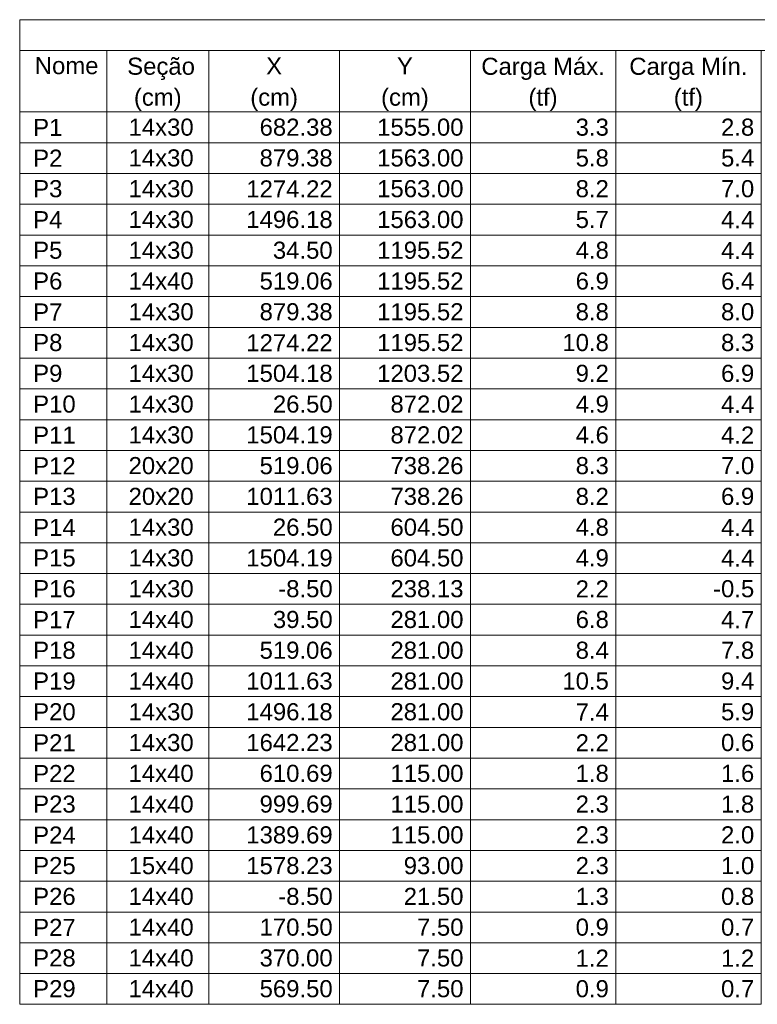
# Model space of a CAD drawing. Header units: millimetres. Extents: x 1434 to 2277, y -793 to -278.
# Tile 36 of 111: x 1565 to 1574, y -490 to -477. Entities that reach past the tile are written whole.
import ezdxf

# ---------------------------------------------------------------- set-up
doc = ezdxf.new("R2010")
doc.units = ezdxf.units.MM
doc.layers.add('LC-Tabelas', color=1, linetype='Continuous', lineweight=20)
doc.layers.add('LC-Textos das tabelas', color=250, linetype='Continuous', lineweight=5)
doc.styles.add('ARIAL', font='arial.ttf')

msp = doc.modelspace()

# ---------------------------------------------------------------- linework, layer by layer
at = {"layer": 'LC-Tabelas'}
for points in [[(1564.7479, -477.8017), (1564.7479, -477.4204), (1586.0513, -477.4204), (1586.0513, -477.8017), (1564.7479, -477.8017)], [(1564.7479, -478.5641), (1564.7479, -477.8017), (1565.8281, -477.8017), (1565.8281, -478.5641), (1564.7479, -478.5641)], [(1565.8281, -478.5641), (1565.8281, -477.8017), (1567.0883, -477.8017), (1567.0883, -478.5641), (1565.8281, -478.5641)], [(1567.0883, -478.5641), (1567.0883, -477.8017), (1568.7085, -477.8017), (1568.7085, -478.5641), (1567.0883, -478.5641)], [(1568.7085, -478.5641), (1568.7085, -477.8017), (1570.3288, -477.8017), (1570.3288, -478.5641), (1568.7085, -478.5641)], [(1570.3288, -478.5641), (1570.3288, -477.8017), (1572.1291, -477.8017), (1572.1291, -478.5641), (1570.3288, -478.5641)], [(1572.1291, -478.5641), (1572.1291, -477.8017), (1573.9294, -477.8017), (1573.9294, -478.5641), (1572.1291, -478.5641)], [(1564.7479, -478.9454), (1564.7479, -478.5641), (1565.8281, -478.5641), (1565.8281, -478.9454), (1564.7479, -478.9454)], [(1565.8281, -478.9454), (1565.8281, -478.5641), (1567.0883, -478.5641), (1567.0883, -478.9454), (1565.8281, -478.9454)], [(1567.0883, -478.9454), (1567.0883, -478.5641), (1568.7085, -478.5641), (1568.7085, -478.9454), (1567.0883, -478.9454)], [(1568.7085, -478.9454), (1568.7085, -478.5641), (1570.3288, -478.5641), (1570.3288, -478.9454), (1568.7085, -478.9454)], [(1570.3288, -478.9454), (1570.3288, -478.5641), (1572.1291, -478.5641), (1572.1291, -478.9454), (1570.3288, -478.9454)], [(1572.1291, -478.9454), (1572.1291, -478.5641), (1573.9294, -478.5641), (1573.9294, -478.9454), (1572.1291, -478.9454)], [(1564.7479, -479.3266), (1564.7479, -478.9454), (1565.8281, -478.9454), (1565.8281, -479.3266), (1564.7479, -479.3266)], [(1565.8281, -479.3266), (1565.8281, -478.9454), (1567.0883, -478.9454), (1567.0883, -479.3266), (1565.8281, -479.3266)], [(1567.0883, -479.3266), (1567.0883, -478.9454), (1568.7085, -478.9454), (1568.7085, -479.3266), (1567.0883, -479.3266)], [(1568.7085, -479.3266), (1568.7085, -478.9454), (1570.3288, -478.9454), (1570.3288, -479.3266), (1568.7085, -479.3266)], [(1570.3288, -479.3266), (1570.3288, -478.9454), (1572.1291, -478.9454), (1572.1291, -479.3266), (1570.3288, -479.3266)], [(1572.1291, -479.3266), (1572.1291, -478.9454), (1573.9294, -478.9454), (1573.9294, -479.3266), (1572.1291, -479.3266)], [(1564.7479, -479.7079), (1564.7479, -479.3266), (1565.8281, -479.3266), (1565.8281, -479.7079), (1564.7479, -479.7079)], [(1565.8281, -479.7079), (1565.8281, -479.3266), (1567.0883, -479.3266), (1567.0883, -479.7079), (1565.8281, -479.7079)], [(1567.0883, -479.7079), (1567.0883, -479.3266), (1568.7085, -479.3266), (1568.7085, -479.7079), (1567.0883, -479.7079)], [(1568.7085, -479.7079), (1568.7085, -479.3266), (1570.3288, -479.3266), (1570.3288, -479.7079), (1568.7085, -479.7079)], [(1570.3288, -479.7079), (1570.3288, -479.3266), (1572.1291, -479.3266), (1572.1291, -479.7079), (1570.3288, -479.7079)], [(1572.1291, -479.7079), (1572.1291, -479.3266), (1573.9294, -479.3266), (1573.9294, -479.7079), (1572.1291, -479.7079)], [(1564.7479, -480.0891), (1564.7479, -479.7079), (1565.8281, -479.7079), (1565.8281, -480.0891), (1564.7479, -480.0891)], [(1565.8281, -480.0891), (1565.8281, -479.7079), (1567.0883, -479.7079), (1567.0883, -480.0891), (1565.8281, -480.0891)], [(1567.0883, -480.0891), (1567.0883, -479.7079), (1568.7085, -479.7079), (1568.7085, -480.0891), (1567.0883, -480.0891)], [(1568.7085, -480.0891), (1568.7085, -479.7079), (1570.3288, -479.7079), (1570.3288, -480.0891), (1568.7085, -480.0891)], [(1570.3288, -480.0891), (1570.3288, -479.7079), (1572.1291, -479.7079), (1572.1291, -480.0891), (1570.3288, -480.0891)], [(1572.1291, -480.0891), (1572.1291, -479.7079), (1573.9294, -479.7079), (1573.9294, -480.0891), (1572.1291, -480.0891)], [(1564.7479, -480.4703), (1564.7479, -480.0891), (1565.8281, -480.0891), (1565.8281, -480.4703), (1564.7479, -480.4703)], [(1565.8281, -480.4703), (1565.8281, -480.0891), (1567.0883, -480.0891), (1567.0883, -480.4703), (1565.8281, -480.4703)], [(1567.0883, -480.4703), (1567.0883, -480.0891), (1568.7085, -480.0891), (1568.7085, -480.4703), (1567.0883, -480.4703)], [(1568.7085, -480.4703), (1568.7085, -480.0891), (1570.3288, -480.0891), (1570.3288, -480.4703), (1568.7085, -480.4703)], [(1570.3288, -480.4703), (1570.3288, -480.0891), (1572.1291, -480.0891), (1572.1291, -480.4703), (1570.3288, -480.4703)], [(1572.1291, -480.4703), (1572.1291, -480.0891), (1573.9294, -480.0891), (1573.9294, -480.4703), (1572.1291, -480.4703)], [(1564.7479, -480.8516), (1564.7479, -480.4703), (1565.8281, -480.4703), (1565.8281, -480.8516), (1564.7479, -480.8516)], [(1565.8281, -480.8516), (1565.8281, -480.4703), (1567.0883, -480.4703), (1567.0883, -480.8516), (1565.8281, -480.8516)], [(1567.0883, -480.8516), (1567.0883, -480.4703), (1568.7085, -480.4703), (1568.7085, -480.8516), (1567.0883, -480.8516)], [(1568.7085, -480.8516), (1568.7085, -480.4703), (1570.3288, -480.4703), (1570.3288, -480.8516), (1568.7085, -480.8516)], [(1570.3288, -480.8516), (1570.3288, -480.4703), (1572.1291, -480.4703), (1572.1291, -480.8516), (1570.3288, -480.8516)], [(1572.1291, -480.8516), (1572.1291, -480.4703), (1573.9294, -480.4703), (1573.9294, -480.8516), (1572.1291, -480.8516)], [(1564.7479, -481.2328), (1564.7479, -480.8516), (1565.8281, -480.8516), (1565.8281, -481.2328), (1564.7479, -481.2328)], [(1565.8281, -481.2328), (1565.8281, -480.8516), (1567.0883, -480.8516), (1567.0883, -481.2328), (1565.8281, -481.2328)], [(1567.0883, -481.2328), (1567.0883, -480.8516), (1568.7085, -480.8516), (1568.7085, -481.2328), (1567.0883, -481.2328)], [(1568.7085, -481.2328), (1568.7085, -480.8516), (1570.3288, -480.8516), (1570.3288, -481.2328), (1568.7085, -481.2328)], [(1570.3288, -481.2328), (1570.3288, -480.8516), (1572.1291, -480.8516), (1572.1291, -481.2328), (1570.3288, -481.2328)], [(1572.1291, -481.2328), (1572.1291, -480.8516), (1573.9294, -480.8516), (1573.9294, -481.2328), (1572.1291, -481.2328)], [(1564.7479, -481.6141), (1564.7479, -481.2328), (1565.8281, -481.2328), (1565.8281, -481.6141), (1564.7479, -481.6141)], [(1565.8281, -481.6141), (1565.8281, -481.2328), (1567.0883, -481.2328), (1567.0883, -481.6141), (1565.8281, -481.6141)], [(1567.0883, -481.6141), (1567.0883, -481.2328), (1568.7085, -481.2328), (1568.7085, -481.6141), (1567.0883, -481.6141)], [(1568.7085, -481.6141), (1568.7085, -481.2328), (1570.3288, -481.2328), (1570.3288, -481.6141), (1568.7085, -481.6141)], [(1570.3288, -481.6141), (1570.3288, -481.2328), (1572.1291, -481.2328), (1572.1291, -481.6141), (1570.3288, -481.6141)], [(1572.1291, -481.6141), (1572.1291, -481.2328), (1573.9294, -481.2328), (1573.9294, -481.6141), (1572.1291, -481.6141)], [(1564.7479, -481.9953), (1564.7479, -481.6141), (1565.8281, -481.6141), (1565.8281, -481.9953), (1564.7479, -481.9953)], [(1565.8281, -481.9953), (1565.8281, -481.6141), (1567.0883, -481.6141), (1567.0883, -481.9953), (1565.8281, -481.9953)], [(1567.0883, -481.9953), (1567.0883, -481.6141), (1568.7085, -481.6141), (1568.7085, -481.9953), (1567.0883, -481.9953)], [(1568.7085, -481.9953), (1568.7085, -481.6141), (1570.3288, -481.6141), (1570.3288, -481.9953), (1568.7085, -481.9953)], [(1570.3288, -481.9953), (1570.3288, -481.6141), (1572.1291, -481.6141), (1572.1291, -481.9953), (1570.3288, -481.9953)], [(1572.1291, -481.9953), (1572.1291, -481.6141), (1573.9294, -481.6141), (1573.9294, -481.9953), (1572.1291, -481.9953)], [(1564.7479, -482.3765), (1564.7479, -481.9953), (1565.8281, -481.9953), (1565.8281, -482.3765), (1564.7479, -482.3765)], [(1565.8281, -482.3765), (1565.8281, -481.9953), (1567.0883, -481.9953), (1567.0883, -482.3765), (1565.8281, -482.3765)], [(1567.0883, -482.3765), (1567.0883, -481.9953), (1568.7085, -481.9953), (1568.7085, -482.3765), (1567.0883, -482.3765)], [(1568.7085, -482.3765), (1568.7085, -481.9953), (1570.3288, -481.9953), (1570.3288, -482.3765), (1568.7085, -482.3765)], [(1570.3288, -482.3765), (1570.3288, -481.9953), (1572.1291, -481.9953), (1572.1291, -482.3765), (1570.3288, -482.3765)], [(1572.1291, -482.3765), (1572.1291, -481.9953), (1573.9294, -481.9953), (1573.9294, -482.3765), (1572.1291, -482.3765)], [(1564.7479, -482.7578), (1564.7479, -482.3765), (1565.8281, -482.3765), (1565.8281, -482.7578), (1564.7479, -482.7578)], [(1565.8281, -482.7578), (1565.8281, -482.3765), (1567.0883, -482.3765), (1567.0883, -482.7578), (1565.8281, -482.7578)], [(1567.0883, -482.7578), (1567.0883, -482.3765), (1568.7085, -482.3765), (1568.7085, -482.7578), (1567.0883, -482.7578)], [(1568.7085, -482.7578), (1568.7085, -482.3765), (1570.3288, -482.3765), (1570.3288, -482.7578), (1568.7085, -482.7578)], [(1570.3288, -482.7578), (1570.3288, -482.3765), (1572.1291, -482.3765), (1572.1291, -482.7578), (1570.3288, -482.7578)], [(1572.1291, -482.7578), (1572.1291, -482.3765), (1573.9294, -482.3765), (1573.9294, -482.7578), (1572.1291, -482.7578)], [(1564.7479, -483.139), (1564.7479, -482.7578), (1565.8281, -482.7578), (1565.8281, -483.139), (1564.7479, -483.139)], [(1565.8281, -483.139), (1565.8281, -482.7578), (1567.0883, -482.7578), (1567.0883, -483.139), (1565.8281, -483.139)], [(1567.0883, -483.139), (1567.0883, -482.7578), (1568.7085, -482.7578), (1568.7085, -483.139), (1567.0883, -483.139)], [(1568.7085, -483.139), (1568.7085, -482.7578), (1570.3288, -482.7578), (1570.3288, -483.139), (1568.7085, -483.139)], [(1570.3288, -483.139), (1570.3288, -482.7578), (1572.1291, -482.7578), (1572.1291, -483.139), (1570.3288, -483.139)], [(1572.1291, -483.139), (1572.1291, -482.7578), (1573.9294, -482.7578), (1573.9294, -483.139), (1572.1291, -483.139)], [(1564.7479, -483.5203), (1564.7479, -483.139), (1565.8281, -483.139), (1565.8281, -483.5203), (1564.7479, -483.5203)], [(1565.8281, -483.5203), (1565.8281, -483.139), (1567.0883, -483.139), (1567.0883, -483.5203), (1565.8281, -483.5203)], [(1567.0883, -483.5203), (1567.0883, -483.139), (1568.7085, -483.139), (1568.7085, -483.5203), (1567.0883, -483.5203)], [(1568.7085, -483.5203), (1568.7085, -483.139), (1570.3288, -483.139), (1570.3288, -483.5203), (1568.7085, -483.5203)], [(1570.3288, -483.5203), (1570.3288, -483.139), (1572.1291, -483.139), (1572.1291, -483.5203), (1570.3288, -483.5203)], [(1572.1291, -483.5203), (1572.1291, -483.139), (1573.9294, -483.139), (1573.9294, -483.5203), (1572.1291, -483.5203)], [(1564.7479, -483.9015), (1564.7479, -483.5203), (1565.8281, -483.5203), (1565.8281, -483.9015), (1564.7479, -483.9015)], [(1565.8281, -483.9015), (1565.8281, -483.5203), (1567.0883, -483.5203), (1567.0883, -483.9015), (1565.8281, -483.9015)], [(1567.0883, -483.9015), (1567.0883, -483.5203), (1568.7085, -483.5203), (1568.7085, -483.9015), (1567.0883, -483.9015)], [(1568.7085, -483.9015), (1568.7085, -483.5203), (1570.3288, -483.5203), (1570.3288, -483.9015), (1568.7085, -483.9015)], [(1570.3288, -483.9015), (1570.3288, -483.5203), (1572.1291, -483.5203), (1572.1291, -483.9015), (1570.3288, -483.9015)], [(1572.1291, -483.9015), (1572.1291, -483.5203), (1573.9294, -483.5203), (1573.9294, -483.9015), (1572.1291, -483.9015)], [(1564.7479, -484.2827), (1564.7479, -483.9015), (1565.8281, -483.9015), (1565.8281, -484.2827), (1564.7479, -484.2827)], [(1565.8281, -484.2827), (1565.8281, -483.9015), (1567.0883, -483.9015), (1567.0883, -484.2827), (1565.8281, -484.2827)], [(1567.0883, -484.2827), (1567.0883, -483.9015), (1568.7085, -483.9015), (1568.7085, -484.2827), (1567.0883, -484.2827)], [(1568.7085, -484.2827), (1568.7085, -483.9015), (1570.3288, -483.9015), (1570.3288, -484.2827), (1568.7085, -484.2827)], [(1570.3288, -484.2827), (1570.3288, -483.9015), (1572.1291, -483.9015), (1572.1291, -484.2827), (1570.3288, -484.2827)], [(1572.1291, -484.2827), (1572.1291, -483.9015), (1573.9294, -483.9015), (1573.9294, -484.2827), (1572.1291, -484.2827)], [(1564.7479, -484.664), (1564.7479, -484.2827), (1565.8281, -484.2827), (1565.8281, -484.664), (1564.7479, -484.664)], [(1565.8281, -484.664), (1565.8281, -484.2827), (1567.0883, -484.2827), (1567.0883, -484.664), (1565.8281, -484.664)], [(1567.0883, -484.664), (1567.0883, -484.2827), (1568.7085, -484.2827), (1568.7085, -484.664), (1567.0883, -484.664)], [(1568.7085, -484.664), (1568.7085, -484.2827), (1570.3288, -484.2827), (1570.3288, -484.664), (1568.7085, -484.664)], [(1570.3288, -484.664), (1570.3288, -484.2827), (1572.1291, -484.2827), (1572.1291, -484.664), (1570.3288, -484.664)], [(1572.1291, -484.664), (1572.1291, -484.2827), (1573.9294, -484.2827), (1573.9294, -484.664), (1572.1291, -484.664)], [(1564.7479, -485.0452), (1564.7479, -484.664), (1565.8281, -484.664), (1565.8281, -485.0452), (1564.7479, -485.0452)], [(1565.8281, -485.0452), (1565.8281, -484.664), (1567.0883, -484.664), (1567.0883, -485.0452), (1565.8281, -485.0452)], [(1567.0883, -485.0452), (1567.0883, -484.664), (1568.7085, -484.664), (1568.7085, -485.0452), (1567.0883, -485.0452)], [(1568.7085, -485.0452), (1568.7085, -484.664), (1570.3288, -484.664), (1570.3288, -485.0452), (1568.7085, -485.0452)], [(1570.3288, -485.0452), (1570.3288, -484.664), (1572.1291, -484.664), (1572.1291, -485.0452), (1570.3288, -485.0452)], [(1572.1291, -485.0452), (1572.1291, -484.664), (1573.9294, -484.664), (1573.9294, -485.0452), (1572.1291, -485.0452)], [(1564.7479, -485.4265), (1564.7479, -485.0452), (1565.8281, -485.0452), (1565.8281, -485.4265), (1564.7479, -485.4265)], [(1565.8281, -485.4265), (1565.8281, -485.0452), (1567.0883, -485.0452), (1567.0883, -485.4265), (1565.8281, -485.4265)], [(1567.0883, -485.4265), (1567.0883, -485.0452), (1568.7085, -485.0452), (1568.7085, -485.4265), (1567.0883, -485.4265)], [(1568.7085, -485.4265), (1568.7085, -485.0452), (1570.3288, -485.0452), (1570.3288, -485.4265), (1568.7085, -485.4265)], [(1570.3288, -485.4265), (1570.3288, -485.0452), (1572.1291, -485.0452), (1572.1291, -485.4265), (1570.3288, -485.4265)], [(1572.1291, -485.4265), (1572.1291, -485.0452), (1573.9294, -485.0452), (1573.9294, -485.4265), (1572.1291, -485.4265)], [(1564.7479, -485.8077), (1564.7479, -485.4265), (1565.8281, -485.4265), (1565.8281, -485.8077), (1564.7479, -485.8077)], [(1565.8281, -485.8077), (1565.8281, -485.4265), (1567.0883, -485.4265), (1567.0883, -485.8077), (1565.8281, -485.8077)], [(1567.0883, -485.8077), (1567.0883, -485.4265), (1568.7085, -485.4265), (1568.7085, -485.8077), (1567.0883, -485.8077)], [(1568.7085, -485.8077), (1568.7085, -485.4265), (1570.3288, -485.4265), (1570.3288, -485.8077), (1568.7085, -485.8077)], [(1570.3288, -485.8077), (1570.3288, -485.4265), (1572.1291, -485.4265), (1572.1291, -485.8077), (1570.3288, -485.8077)], [(1572.1291, -485.8077), (1572.1291, -485.4265), (1573.9294, -485.4265), (1573.9294, -485.8077), (1572.1291, -485.8077)], [(1564.7479, -486.1889), (1564.7479, -485.8077), (1565.8281, -485.8077), (1565.8281, -486.1889), (1564.7479, -486.1889)], [(1565.8281, -486.1889), (1565.8281, -485.8077), (1567.0883, -485.8077), (1567.0883, -486.1889), (1565.8281, -486.1889)], [(1567.0883, -486.1889), (1567.0883, -485.8077), (1568.7085, -485.8077), (1568.7085, -486.1889), (1567.0883, -486.1889)], [(1568.7085, -486.1889), (1568.7085, -485.8077), (1570.3288, -485.8077), (1570.3288, -486.1889), (1568.7085, -486.1889)], [(1570.3288, -486.1889), (1570.3288, -485.8077), (1572.1291, -485.8077), (1572.1291, -486.1889), (1570.3288, -486.1889)], [(1572.1291, -486.1889), (1572.1291, -485.8077), (1573.9294, -485.8077), (1573.9294, -486.1889), (1572.1291, -486.1889)], [(1564.7479, -486.5702), (1564.7479, -486.1889), (1565.8281, -486.1889), (1565.8281, -486.5702), (1564.7479, -486.5702)], [(1565.8281, -486.5702), (1565.8281, -486.1889), (1567.0883, -486.1889), (1567.0883, -486.5702), (1565.8281, -486.5702)], [(1567.0883, -486.5702), (1567.0883, -486.1889), (1568.7085, -486.1889), (1568.7085, -486.5702), (1567.0883, -486.5702)], [(1568.7085, -486.5702), (1568.7085, -486.1889), (1570.3288, -486.1889), (1570.3288, -486.5702), (1568.7085, -486.5702)], [(1570.3288, -486.5702), (1570.3288, -486.1889), (1572.1291, -486.1889), (1572.1291, -486.5702), (1570.3288, -486.5702)], [(1572.1291, -486.5702), (1572.1291, -486.1889), (1573.9294, -486.1889), (1573.9294, -486.5702), (1572.1291, -486.5702)], [(1564.7479, -486.9514), (1564.7479, -486.5702), (1565.8281, -486.5702), (1565.8281, -486.9514), (1564.7479, -486.9514)], [(1565.8281, -486.9514), (1565.8281, -486.5702), (1567.0883, -486.5702), (1567.0883, -486.9514), (1565.8281, -486.9514)], [(1567.0883, -486.9514), (1567.0883, -486.5702), (1568.7085, -486.5702), (1568.7085, -486.9514), (1567.0883, -486.9514)], [(1568.7085, -486.9514), (1568.7085, -486.5702), (1570.3288, -486.5702), (1570.3288, -486.9514), (1568.7085, -486.9514)], [(1570.3288, -486.9514), (1570.3288, -486.5702), (1572.1291, -486.5702), (1572.1291, -486.9514), (1570.3288, -486.9514)], [(1572.1291, -486.9514), (1572.1291, -486.5702), (1573.9294, -486.5702), (1573.9294, -486.9514), (1572.1291, -486.9514)], [(1564.7479, -487.3327), (1564.7479, -486.9514), (1565.8281, -486.9514), (1565.8281, -487.3327), (1564.7479, -487.3327)], [(1565.8281, -487.3327), (1565.8281, -486.9514), (1567.0883, -486.9514), (1567.0883, -487.3327), (1565.8281, -487.3327)], [(1567.0883, -487.3327), (1567.0883, -486.9514), (1568.7085, -486.9514), (1568.7085, -487.3327), (1567.0883, -487.3327)], [(1568.7085, -487.3327), (1568.7085, -486.9514), (1570.3288, -486.9514), (1570.3288, -487.3327), (1568.7085, -487.3327)], [(1570.3288, -487.3327), (1570.3288, -486.9514), (1572.1291, -486.9514), (1572.1291, -487.3327), (1570.3288, -487.3327)], [(1572.1291, -487.3327), (1572.1291, -486.9514), (1573.9294, -486.9514), (1573.9294, -487.3327), (1572.1291, -487.3327)], [(1564.7479, -487.7139), (1564.7479, -487.3327), (1565.8281, -487.3327), (1565.8281, -487.7139), (1564.7479, -487.7139)], [(1565.8281, -487.7139), (1565.8281, -487.3327), (1567.0883, -487.3327), (1567.0883, -487.7139), (1565.8281, -487.7139)], [(1567.0883, -487.7139), (1567.0883, -487.3327), (1568.7085, -487.3327), (1568.7085, -487.7139), (1567.0883, -487.7139)], [(1568.7085, -487.7139), (1568.7085, -487.3327), (1570.3288, -487.3327), (1570.3288, -487.7139), (1568.7085, -487.7139)], [(1570.3288, -487.7139), (1570.3288, -487.3327), (1572.1291, -487.3327), (1572.1291, -487.7139), (1570.3288, -487.7139)], [(1572.1291, -487.7139), (1572.1291, -487.3327), (1573.9294, -487.3327), (1573.9294, -487.7139), (1572.1291, -487.7139)], [(1564.7479, -488.0951), (1564.7479, -487.7139), (1565.8281, -487.7139), (1565.8281, -488.0951), (1564.7479, -488.0951)], [(1565.8281, -488.0951), (1565.8281, -487.7139), (1567.0883, -487.7139), (1567.0883, -488.0951), (1565.8281, -488.0951)], [(1567.0883, -488.0951), (1567.0883, -487.7139), (1568.7085, -487.7139), (1568.7085, -488.0951), (1567.0883, -488.0951)], [(1568.7085, -488.0951), (1568.7085, -487.7139), (1570.3288, -487.7139), (1570.3288, -488.0951), (1568.7085, -488.0951)], [(1570.3288, -488.0951), (1570.3288, -487.7139), (1572.1291, -487.7139), (1572.1291, -488.0951), (1570.3288, -488.0951)], [(1572.1291, -488.0951), (1572.1291, -487.7139), (1573.9294, -487.7139), (1573.9294, -488.0951), (1572.1291, -488.0951)], [(1564.7479, -488.4764), (1564.7479, -488.0951), (1565.8281, -488.0951), (1565.8281, -488.4764), (1564.7479, -488.4764)], [(1565.8281, -488.4764), (1565.8281, -488.0951), (1567.0883, -488.0951), (1567.0883, -488.4764), (1565.8281, -488.4764)], [(1567.0883, -488.4764), (1567.0883, -488.0951), (1568.7085, -488.0951), (1568.7085, -488.4764), (1567.0883, -488.4764)], [(1568.7085, -488.4764), (1568.7085, -488.0951), (1570.3288, -488.0951), (1570.3288, -488.4764), (1568.7085, -488.4764)], [(1570.3288, -488.4764), (1570.3288, -488.0951), (1572.1291, -488.0951), (1572.1291, -488.4764), (1570.3288, -488.4764)], [(1572.1291, -488.4764), (1572.1291, -488.0951), (1573.9294, -488.0951), (1573.9294, -488.4764), (1572.1291, -488.4764)], [(1564.7479, -488.8576), (1564.7479, -488.4764), (1565.8281, -488.4764), (1565.8281, -488.8576), (1564.7479, -488.8576)], [(1565.8281, -488.8576), (1565.8281, -488.4764), (1567.0883, -488.4764), (1567.0883, -488.8576), (1565.8281, -488.8576)], [(1567.0883, -488.8576), (1567.0883, -488.4764), (1568.7085, -488.4764), (1568.7085, -488.8576), (1567.0883, -488.8576)], [(1568.7085, -488.8576), (1568.7085, -488.4764), (1570.3288, -488.4764), (1570.3288, -488.8576), (1568.7085, -488.8576)], [(1570.3288, -488.8576), (1570.3288, -488.4764), (1572.1291, -488.4764), (1572.1291, -488.8576), (1570.3288, -488.8576)], [(1572.1291, -488.8576), (1572.1291, -488.4764), (1573.9294, -488.4764), (1573.9294, -488.8576), (1572.1291, -488.8576)], [(1564.7479, -489.2389), (1564.7479, -488.8576), (1565.8281, -488.8576), (1565.8281, -489.2389), (1564.7479, -489.2389)], [(1565.8281, -489.2389), (1565.8281, -488.8576), (1567.0883, -488.8576), (1567.0883, -489.2389), (1565.8281, -489.2389)], [(1567.0883, -489.2389), (1567.0883, -488.8576), (1568.7085, -488.8576), (1568.7085, -489.2389), (1567.0883, -489.2389)], [(1568.7085, -489.2389), (1568.7085, -488.8576), (1570.3288, -488.8576), (1570.3288, -489.2389), (1568.7085, -489.2389)], [(1570.3288, -489.2389), (1570.3288, -488.8576), (1572.1291, -488.8576), (1572.1291, -489.2389), (1570.3288, -489.2389)], [(1572.1291, -489.2389), (1572.1291, -488.8576), (1573.9294, -488.8576), (1573.9294, -489.2389), (1572.1291, -489.2389)], [(1564.7479, -489.6201), (1564.7479, -489.2389), (1565.8281, -489.2389), (1565.8281, -489.6201), (1564.7479, -489.6201)], [(1565.8281, -489.6201), (1565.8281, -489.2389), (1567.0883, -489.2389), (1567.0883, -489.6201), (1565.8281, -489.6201)], [(1567.0883, -489.6201), (1567.0883, -489.2389), (1568.7085, -489.2389), (1568.7085, -489.6201), (1567.0883, -489.6201)], [(1568.7085, -489.6201), (1568.7085, -489.2389), (1570.3288, -489.2389), (1570.3288, -489.6201), (1568.7085, -489.6201)], [(1570.3288, -489.6201), (1570.3288, -489.2389), (1572.1291, -489.2389), (1572.1291, -489.6201), (1570.3288, -489.6201)], [(1572.1291, -489.6201), (1572.1291, -489.2389), (1573.9294, -489.2389), (1573.9294, -489.6201), (1572.1291, -489.6201)]]:
    msp.add_lwpolyline(points, close=True, dxfattribs=at)

# ---------------------------------------------------------------- texts
at = {"layer": 'LC-Textos das tabelas', "linetype": 'Continuous', "char_height": 0.2118, "line_spacing_factor": 0.798, "style": 'ARIAL'}
for s, insert, width, attachment_point in [(' Nome ', (1565.288, -478.0982), 1.912219, 8), ('X', (1567.8984, -478.0982), 0.395711, 8), ('Y', (1569.5187, -478.0982), 0.395711, 8), ('Carga Máx.', (1571.2288, -478.1677), 3.066328, 8), ('Carga Mín.', (1573.0288, -478.1677), 2.934521, 8), (' Seção ', (1566.4578, -478.1677), 2.011871, 8), ('(cm)', (1566.4578, -478.5497), 1.185975, 8), ('(cm)', (1567.8988, -478.5497), 1.185975, 8), ('(cm)', (1569.5188, -478.5497), 1.185975, 8), ('(tf)', (1571.2288, -478.5497), 0.724795, 8), ('(tf)', (1573.0288, -478.5497), 0.724795, 8), (' P1 ', (1564.8326, -478.8607), 1.055327, 7), (' 14x30 ', (1566.4582, -478.8607), 1.946112, 8), (' 682.38 ', (1568.6238, -478.8607), 2.144257, 9), (' 1555.00 ', (1570.2441, -478.8607), 2.47421, 9), (' 3.3 ', (1572.0444, -478.8607), 1.154399, 9), (' 2.8 ', (1573.8447, -478.8607), 1.154399, 9), (' P2 ', (1564.8326, -479.2419), 1.055327, 7), (' 14x30 ', (1566.4582, -479.2419), 1.946112, 8), (' 879.38 ', (1568.6238, -479.2419), 2.144257, 9), (' 1563.00 ', (1570.2441, -479.2419), 2.47421, 9), (' 5.8 ', (1572.0444, -479.2419), 1.154399, 9), (' 5.4 ', (1573.8447, -479.2419), 1.154399, 9), (' P3 ', (1564.8326, -479.6231), 1.055327, 7), (' 14x30 ', (1566.4582, -479.6231), 1.946112, 8), (' 1274.22 ', (1568.6238, -479.6231), 2.47421, 9), (' 1563.00 ', (1570.2441, -479.6231), 2.47421, 9), (' 8.2 ', (1572.0444, -479.6231), 1.154399, 9), (' 7.0 ', (1573.8447, -479.6231), 1.154399, 9), (' P4 ', (1564.8326, -480.0044), 1.055327, 7), (' 14x30 ', (1566.4582, -480.0044), 1.946112, 8), (' 1496.18 ', (1568.6238, -480.0044), 2.47421, 9), (' 1563.00 ', (1570.2441, -480.0044), 2.47421, 9), (' 5.7 ', (1572.0444, -480.0044), 1.154399, 9), (' 4.4 ', (1573.8447, -480.0044), 1.154399, 9), (' P5 ', (1564.8326, -480.3856), 1.055327, 7), (' 14x30 ', (1566.4582, -480.3856), 1.946112, 8), (' 34.50 ', (1568.6238, -480.3856), 1.814305, 9), (' 1195.52 ', (1570.2441, -480.3856), 2.47421, 9), (' 4.8 ', (1572.0444, -480.3856), 1.154399, 9), (' 4.4 ', (1573.8447, -480.3856), 1.154399, 9), (' P6 ', (1564.8326, -480.7669), 1.055327, 7), (' 14x40 ', (1566.4582, -480.7669), 1.946112, 8), (' 519.06 ', (1568.6238, -480.7669), 2.144257, 9), (' 1195.52 ', (1570.2441, -480.7669), 2.47421, 9), (' 6.9 ', (1572.0444, -480.7669), 1.154399, 9), (' 6.4 ', (1573.8447, -480.7669), 1.154399, 9), (' P7 ', (1564.8326, -481.1481), 1.055327, 7), (' 14x30 ', (1566.4582, -481.1481), 1.946112, 8), (' 879.38 ', (1568.6238, -481.1481), 2.144257, 9), (' 1195.52 ', (1570.2441, -481.1481), 2.47421, 9), (' 8.8 ', (1572.0444, -481.1481), 1.154399, 9), (' 8.0 ', (1573.8447, -481.1481), 1.154399, 9), (' P8 ', (1564.8326, -481.5293), 1.055327, 7), (' 14x30 ', (1566.4582, -481.5293), 1.946112, 8), (' 1274.22 ', (1568.6238, -481.5293), 2.47421, 9), (' 1195.52 ', (1570.2441, -481.5293), 2.47421, 9), (' 10.8 ', (1572.0444, -481.5293), 1.484352, 9), (' 8.3 ', (1573.8447, -481.5293), 1.154399, 9), (' P9 ', (1564.8326, -481.9106), 1.055327, 7), (' 14x30 ', (1566.4582, -481.9106), 1.946112, 8), (' 1504.18 ', (1568.6238, -481.9106), 2.47421, 9), (' 1203.52 ', (1570.2441, -481.9106), 2.47421, 9), (' 9.2 ', (1572.0444, -481.9106), 1.154399, 9), (' 6.9 ', (1573.8447, -481.9106), 1.154399, 9), (' P10 ', (1564.8326, -482.2918), 1.385279, 7), (' 14x30 ', (1566.4582, -482.2918), 1.946112, 8), (' 26.50 ', (1568.6238, -482.2918), 1.814305, 9), (' 872.02 ', (1570.2441, -482.2918), 2.144257, 9), (' 4.9 ', (1572.0444, -482.2918), 1.154399, 9), (' 4.4 ', (1573.8447, -482.2918), 1.154399, 9), (' P11 ', (1564.8326, -482.6731), 1.385279, 7), (' 14x30 ', (1566.4582, -482.6731), 1.946112, 8), (' 1504.19 ', (1568.6238, -482.6731), 2.47421, 9), (' 872.02 ', (1570.2441, -482.6731), 2.144257, 9), (' 4.6 ', (1572.0444, -482.6731), 1.154399, 9), (' 4.2 ', (1573.8447, -482.6731), 1.154399, 9), (' P12 ', (1564.8326, -483.0543), 1.385279, 7), (' 20x20 ', (1566.4582, -483.0543), 1.946112, 8), (' 519.06 ', (1568.6238, -483.0543), 2.144257, 9), (' 738.26 ', (1570.2441, -483.0543), 2.144257, 9), (' 8.3 ', (1572.0444, -483.0543), 1.154399, 9), (' 7.0 ', (1573.8447, -483.0543), 1.154399, 9), (' P13 ', (1564.8326, -483.4355), 1.385279, 7), (' 20x20 ', (1566.4582, -483.4355), 1.946112, 8), (' 1011.63 ', (1568.6238, -483.4355), 2.47421, 9), (' 738.26 ', (1570.2441, -483.4355), 2.144257, 9), (' 8.2 ', (1572.0444, -483.4355), 1.154399, 9), (' 6.9 ', (1573.8447, -483.4355), 1.154399, 9), (' P14 ', (1564.8326, -483.8168), 1.385279, 7), (' 14x30 ', (1566.4582, -483.8168), 1.946112, 8), (' 26.50 ', (1568.6238, -483.8168), 1.814305, 9), (' 604.50 ', (1570.2441, -483.8168), 2.144257, 9), (' 4.8 ', (1572.0444, -483.8168), 1.154399, 9), (' 4.4 ', (1573.8447, -483.8168), 1.154399, 9), (' P15 ', (1564.8326, -484.198), 1.385279, 7), (' 14x30 ', (1566.4582, -484.198), 1.946112, 8), (' 1504.19 ', (1568.6238, -484.198), 2.47421, 9), (' 604.50 ', (1570.2441, -484.198), 2.144257, 9), (' 4.9 ', (1572.0444, -484.198), 1.154399, 9), (' 4.4 ', (1573.8447, -484.198), 1.154399, 9), (' P16 ', (1564.8326, -484.5793), 1.385279, 7), (' 14x30 ', (1566.4582, -484.5793), 1.946112, 8), (' -8.50 ', (1568.6238, -484.5793), 1.681918, 9), (' 238.13 ', (1570.2441, -484.5793), 2.144257, 9), (' 2.2 ', (1572.0444, -484.5793), 1.154399, 9), (' -0.5 ', (1573.8447, -484.5793), 1.351965, 9), (' P17 ', (1564.8326, -484.9605), 1.385279, 7), (' 14x40 ', (1566.4582, -484.9605), 1.946112, 8), (' 39.50 ', (1568.6238, -484.9605), 1.814305, 9), (' 281.00 ', (1570.2441, -484.9605), 2.144257, 9), (' 6.8 ', (1572.0444, -484.9605), 1.154399, 9), (' 4.7 ', (1573.8447, -484.9605), 1.154399, 9), (' P18 ', (1564.8326, -485.3417), 1.385279, 7), (' 14x40 ', (1566.4582, -485.3417), 1.946112, 8), (' 519.06 ', (1568.6238, -485.3417), 2.144257, 9), (' 281.00 ', (1570.2441, -485.3417), 2.144257, 9), (' 8.4 ', (1572.0444, -485.3417), 1.154399, 9), (' 7.8 ', (1573.8447, -485.3417), 1.154399, 9), (' P19 ', (1564.8326, -485.723), 1.385279, 7), (' 14x40 ', (1566.4582, -485.723), 1.946112, 8), (' 1011.63 ', (1568.6238, -485.723), 2.47421, 9), (' 281.00 ', (1570.2441, -485.723), 2.144257, 9), (' 10.5 ', (1572.0444, -485.723), 1.484352, 9), (' 9.4 ', (1573.8447, -485.723), 1.154399, 9), (' P20 ', (1564.8326, -486.1042), 1.385279, 7), (' 14x30 ', (1566.4582, -486.1042), 1.946112, 8), (' 1496.18 ', (1568.6238, -486.1042), 2.47421, 9), (' 281.00 ', (1570.2441, -486.1042), 2.144257, 9), (' 7.4 ', (1572.0444, -486.1042), 1.154399, 9), (' 5.9 ', (1573.8447, -486.1042), 1.154399, 9), (' P21 ', (1564.8326, -486.4855), 1.385279, 7), (' 14x30 ', (1566.4582, -486.4855), 1.946112, 8), (' 1642.23 ', (1568.6238, -486.4855), 2.47421, 9), (' 281.00 ', (1570.2441, -486.4855), 2.144257, 9), (' 2.2 ', (1572.0444, -486.4855), 1.154399, 9), (' 0.6 ', (1573.8447, -486.4855), 1.154399, 9), (' P22 ', (1564.8326, -486.8667), 1.385279, 7), (' 14x40 ', (1566.4582, -486.8667), 1.946112, 8), (' 610.69 ', (1568.6238, -486.8667), 2.144257, 9), (' 115.00 ', (1570.2441, -486.8667), 2.144257, 9), (' 1.8 ', (1572.0444, -486.8667), 1.154399, 9), (' 1.6 ', (1573.8447, -486.8667), 1.154399, 9), (' P23 ', (1564.8326, -487.2479), 1.385279, 7), (' 14x40 ', (1566.4582, -487.2479), 1.946112, 8), (' 999.69 ', (1568.6238, -487.2479), 2.144257, 9), (' 115.00 ', (1570.2441, -487.2479), 2.144257, 9), (' 2.3 ', (1572.0444, -487.2479), 1.154399, 9), (' 1.8 ', (1573.8447, -487.2479), 1.154399, 9), (' P24 ', (1564.8326, -487.6292), 1.385279, 7), (' 14x40 ', (1566.4582, -487.6292), 1.946112, 8), (' 1389.69 ', (1568.6238, -487.6292), 2.47421, 9), (' 115.00 ', (1570.2441, -487.6292), 2.144257, 9), (' 2.3 ', (1572.0444, -487.6292), 1.154399, 9), (' 2.0 ', (1573.8447, -487.6292), 1.154399, 9), (' P25 ', (1564.8326, -488.0104), 1.385279, 7), (' 15x40 ', (1566.4582, -488.0104), 1.946112, 8), (' 1578.23 ', (1568.6238, -488.0104), 2.47421, 9), (' 93.00 ', (1570.2441, -488.0104), 1.814305, 9), (' 2.3 ', (1572.0444, -488.0104), 1.154399, 9), (' 1.0 ', (1573.8447, -488.0104), 1.154399, 9), (' P26 ', (1564.8326, -488.3917), 1.385279, 7), (' 14x40 ', (1566.4582, -488.3917), 1.946112, 8), (' -8.50 ', (1568.6238, -488.3917), 1.681918, 9), (' 21.50 ', (1570.2441, -488.3917), 1.814305, 9), (' 1.3 ', (1572.0444, -488.3917), 1.154399, 9), (' 0.8 ', (1573.8447, -488.3917), 1.154399, 9), (' P27 ', (1564.8326, -488.7729), 1.385279, 7), (' 14x40 ', (1566.4582, -488.7729), 1.946112, 8), (' 170.50 ', (1568.6238, -488.7729), 2.144257, 9), (' 7.50 ', (1570.2441, -488.7729), 1.484352, 9), (' 0.9 ', (1572.0444, -488.7729), 1.154399, 9), (' 0.7 ', (1573.8447, -488.7729), 1.154399, 9), (' P28 ', (1564.8326, -489.1541), 1.385279, 7), (' 14x40 ', (1566.4582, -489.1541), 1.946112, 8), (' 370.00 ', (1568.6238, -489.1541), 2.144257, 9), (' 7.50 ', (1570.2441, -489.1541), 1.484352, 9), (' 1.2 ', (1572.0444, -489.1541), 1.154399, 9), (' 1.2 ', (1573.8447, -489.1541), 1.154399, 9), (' P29 ', (1564.8326, -489.5354), 1.385279, 7), (' 14x40 ', (1566.4582, -489.5354), 1.946112, 8), (' 569.50 ', (1568.6238, -489.5354), 2.144257, 9), (' 7.50 ', (1570.2441, -489.5354), 1.484352, 9), (' 0.9 ', (1572.0444, -489.5354), 1.154399, 9), (' 0.7 ', (1573.8447, -489.5354), 1.154399, 9)]:
    msp.add_mtext(s, dxfattribs=dict(at, insert=insert, width=width, attachment_point=attachment_point))

doc.saveas('drawing.dxf')
